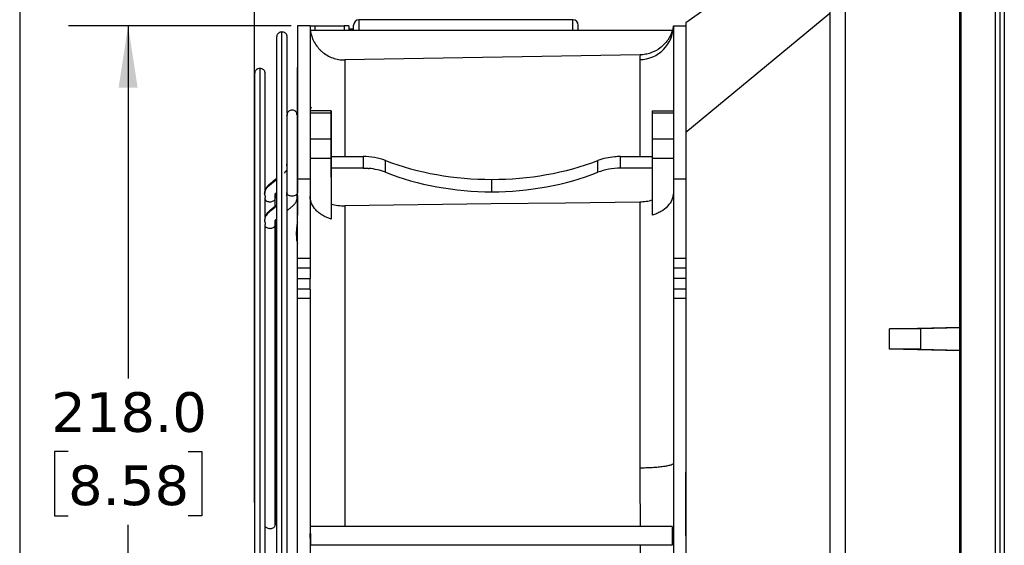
# Model space of a CAD drawing. Header units: millimetres. Extents: x 25 to 1092, y 25 to 838.
# Tile 3 of 17: x 25 to 236, y 317 to 430. Entities that reach past the tile are written whole.
import ezdxf

# ---------------------------------------------------------------- set-up
doc = ezdxf.new("R2010")
doc.units = ezdxf.units.MM
doc.header["$LTSCALE"] = 4
doc.linetypes.add('SLD-Solid', pattern=[0])
doc.layers.add('DIMENSIONS', color=140, linetype='SLD-Solid', lineweight=25)
doc.layers.add('TEXT', color=140, linetype='SLD-Solid', lineweight=25)
doc.styles.add('SLDTEXTSTYLE0', font='VERDANA.TTF')
doc.dimstyles.new('SLDDIMSTYLE1', dxfattribs={"dimtxt": 8.632031, "dimasz": 13.208, "dimexe": 0, "dimexo": 0.0625, "dimgap": 2.158008, "dimtad": 0, "dimtih": 1, "dimtoh": 1, "dimrnd": 1e-09, "dimzin": 4, "dimdsep": 46, "dimtxsty": 'SLDTEXTSTYLE0', "dimsah": 1, "dimcen": 0.09, "dimadec": 0, "dimazin": 1, "dimtfac": 1, "dimtofl": 0, "dimtmove": 0, "dimatfit": 3, "dimfxl": 0, "dimfrac": 2, "dimtolj": 1, "dimtzin": 12, "dimarcsym": 0})
doc.dimstyles.new('SLDDIMSTYLE2', dxfattribs={"dimtxt": 8.632031, "dimasz": 13.208, "dimexe": 0, "dimexo": 0.0625, "dimgap": 2.158008, "dimtad": 0, "dimtih": 1, "dimtoh": 1, "dimrnd": 1e-09, "dimzin": 12, "dimdsep": 46, "dimtxsty": 'SLDTEXTSTYLE0', "dimsah": 1, "dimcen": 0.09, "dimadec": 0, "dimazin": 3, "dimtfac": 1, "dimtofl": 0, "dimtmove": 0, "dimatfit": 3, "dimfxl": 0, "dimfrac": 2, "dimtolj": 1, "dimtzin": 12, "dimarcsym": 0})

# ---------------------------------------------------------------- blocks, each defined once
blk = doc.blocks.new('_D_4')
at = {"layer": 'DIMENSIONS'}
for p, q in [((75.57, 326.6), (75.57, 534.78)), ((226.24, 471.55), (226.24, 534.78)), ((75.57, 522.08), (123.59, 522.08)), ((135.29, 522.08), (132.39, 522.08)), ((132.39, 522.08), (132.39, 508.36)), ((160.94, 522.08), (163.84, 522.08)), ((163.84, 522.08), (163.84, 508.36)), ((226.24, 522.08), (172.63, 522.08)), ((132.39, 508.36), (135.29, 508.36)), ((163.84, 508.36), (160.94, 508.36))]:
    blk.add_line(p, q, dxfattribs=at)
for points in [[(75.57, 522.08), (88.78, 520.04), (88.78, 524.11)], [(226.24, 522.08), (213.03, 524.11), (213.03, 520.04)]]:
    blk.add_solid(points, dxfattribs=at)
at = {"layer": 'DIMENSIONS', "char_height": 8.467, "attachment_point": 1, "style": 'SLDTEXTSTYLE0'}
for s, insert in [('150.7', (131.7, 534.76)), ('5.93', (135.29, 519.11))]:
    blk.add_mtext(s, dxfattribs=dict(at, insert=insert))
blk = doc.blocks.new('_D_6')
at = {"layer": 'DIMENSIONS'}
for p, q in [((83.36, 428.47), (35.86, 428.47)), ((48.56, 428.47), (48.56, 353.14)), ((35.73, 337.49), (32.84, 337.49)), ((32.84, 337.49), (32.84, 323.77)), ((61.39, 337.49), (64.28, 337.49)), ((64.28, 337.49), (64.28, 323.77)), ((32.84, 323.77), (35.73, 323.77)), ((48.56, 210.47), (48.56, 321.84)), ((64.28, 323.77), (61.39, 323.77)), ((79.66, 210.47), (35.86, 210.47))]:
    blk.add_line(p, q, dxfattribs=at)
for points in [[(48.56, 428.47), (46.53, 415.27), (50.59, 415.27)], [(48.56, 210.47), (50.59, 223.68), (46.53, 223.68)]]:
    blk.add_solid(points, dxfattribs=at)
at = {"layer": 'DIMENSIONS', "char_height": 8.467, "attachment_point": 1, "style": 'SLDTEXTSTYLE0'}
for s, insert in [('218.0', (32.14, 350.18)), ('8.58', (35.73, 334.53))]:
    blk.add_mtext(s, dxfattribs=dict(at, insert=insert))

msp = doc.modelspace()

# ---------------------------------------------------------------- linework, layer by layer
for p, q in [((226.437, 467.574), (226.437, 171.574)), ((233.813, 467.574), (233.813, 171.574)), ((234.81, 467.574), (234.81, 171.574)), ((235.737, 467.574), (235.737, 171.574)), ((226.237, 170.075), (226.237, 466.475)), ((201.737, 459.882), (201.737, 179.268)), ((198.437, 450.785), (167.737, 429.125)), ((198.437, 435.74), (198.437, 203.274)), ((143.594, 429.744), (97.874, 429.744)), ((97.874, 429.744), (97.874, 427.475)), ((143.594, 427.475), (143.594, 429.744)), ((198.437, 431.063), (167.737, 405.681)), ((167.737, 429.125), (167.737, 405.681)), ((87.437, 428.475), (84.738, 428.475)), ((164.814, 427.475), (87.504, 427.475)), ((88.437, 428.475), (94.737, 428.475)), ((88.437, 428.475), (88.437, 427.475)), ((95.444, 428.475), (94.737, 428.475)), ((94.737, 428.475), (94.737, 427.475)), ((95.661, 428.475), (95.444, 428.475)), ((95.737, 428.475), (95.661, 428.475)), ((95.737, 428.475), (95.737, 427.475)), ((96.731, 427.75), (95.737, 427.75)), ((96.731, 427.414), (96.731, 428.601)), ((144.737, 427.475), (144.737, 428.601)), ((164.815, 427.475), (164.814, 427.475)), ((165.037, 428.475), (165.037, 421.402)), ((165.037, 428.475), (167.737, 428.475)), ((157.945, 422.259), (94.865, 421.157)), ((165.037, 421.402), (165.037, 404.913)), ((84.737, 406.855), (84.737, 419.582)), ((87.437, 411.215), (87.737, 410.929)), ((87.437, 411.045), (87.701, 410.781)), ((91.937, 410.275), (87.437, 410.275)), ((160.537, 410.275), (165.037, 410.275)), ((82.562, 409.787), (82.557, 409.785)), ((84.618, 409.785), (84.613, 409.787)), ((84.663, 409.296), (84.718, 409.401)), ((84.721, 409.409), (84.737, 409.298)), ((91.937, 409.798), (87.437, 409.798)), ((91.937, 396.109), (91.937, 408.591)), ((165.037, 409.798), (160.537, 409.798)), ((84.737, 406.561), (84.737, 406.855)), ((91.937, 404.275), (87.437, 404.275)), ((165.037, 404.275), (160.537, 404.275)), ((165.037, 404.913), (165.037, 395.685)), ((167.737, 405.681), (167.737, 233.468)), ((91.937, 400.107), (87.437, 400.107)), ((91.937, 398.041), (91.937, 400.516)), ((91.937, 400.516), (98.759, 400.516)), ((91.937, 400.107), (91.937, 387.181)), ((98.759, 400.516), (98.759, 398.041)), ((103.544, 397.164), (103.544, 399.669)), ((148.931, 397.164), (148.931, 399.669)), ((153.715, 398.041), (153.715, 400.516)), ((153.715, 400.516), (160.537, 400.516)), ((165.037, 400.107), (160.537, 400.107)), ((160.537, 400.107), (160.537, 387.975)), ((82.437, 398.53), (82.437, 398.978)), ((91.937, 398.041), (91.937, 390.402)), ((98.759, 398.041), (91.937, 398.041)), ((160.537, 398.041), (153.715, 398.041)), ((84.737, 396.385), (84.737, 392.944)), ((84.737, 378.725), (84.737, 395.685)), ((87.437, 395.685), (84.737, 395.685)), ((87.437, 395.685), (87.437, 378.725)), ((126.237, 393.005), (126.237, 395.652)), ((165.037, 395.685), (165.037, 378.725)), ((167.737, 395.685), (165.037, 395.685)), ((77.757, 391.581), (77.727, 391.628)), ((80.012, 391.673), (79.975, 391.81)), ((79.994, 391.737), (79.994, 391.814)), ((79.995, 389.925), (79.995, 391.533)), ((82.475, 392.733), (82.437, 392.872)), ((84.737, 391.974), (84.735, 392.234)), ((84.737, 391.975), (84.736, 392.132)), ((84.737, 392.183), (84.737, 389.665)), ((84.737, 387.986), (84.737, 392.183)), ((80.012, 386.015), (79.974, 386.153)), ((79.995, 386.078), (79.995, 386.884)), ((80.012, 321.879), (80.012, 386.015)), ((87.437, 378.725), (84.737, 378.725)), ((84.737, 376.725), (84.737, 378.725)), ((167.737, 378.725), (165.037, 378.725)), ((165.037, 378.725), (165.037, 376.725)), ((84.737, 376.725), (87.437, 376.725)), ((165.037, 376.725), (167.737, 376.725)), ((165.037, 376.725), (165.037, 374.475)), ((84.737, 374.475), (87.437, 374.475)), ((167.737, 374.475), (165.037, 374.475)), ((165.037, 374.475), (165.037, 372.995)), ((165.037, 372.995), (165.037, 372.675)), ((165.037, 372.675), (165.037, 372.315)), ((165.037, 372.315), (165.037, 372.225)), ((87.437, 372.225), (84.737, 372.225)), ((87.437, 370.225), (84.737, 370.225)), ((84.737, 319.475), (84.737, 370.225)), ((87.437, 370.225), (87.437, 319.968)), ((165.037, 372.225), (165.037, 370.225)), ((167.737, 372.225), (165.037, 372.225)), ((165.037, 370.225), (165.037, 335.005)), ((167.737, 370.225), (165.037, 370.225)), ((211.237, 363.745), (226.237, 364.103)), ((226.237, 363.968), (217.804, 363.747)), ((217.804, 363.747), (211.237, 363.745)), ((211.237, 359.404), (211.237, 363.745)), ((217.804, 363.747), (217.804, 359.403)), ((217.804, 359.403), (211.237, 359.404)), ((226.237, 359.046), (211.237, 359.404)), ((217.804, 359.403), (226.237, 359.182)), ((165.037, 335.005), (165.037, 319.475)), ((87.437, 319.475), (87.437, 319.968)), ((164.815, 321.475), (87.504, 321.475)), ((87.506, 319.963), (87.506, 319.475)), ((84.737, 268.725), (84.737, 319.475)), ((87.437, 318.982), (87.437, 319.475)), ((87.437, 318.982), (87.437, 268.725)), ((87.506, 319.475), (87.506, 318.986)), ((165.037, 319.475), (165.037, 303.945)), ((164.815, 317.475), (87.504, 317.475))]:
    msp.add_line(p, q)
at = {"flags": 128}
for points in [[(157.865, 390.792), (142, 390.593), (126.135, 390.393), (94.865, 390.001)], [(79.994, 321.738), (79.994, 350.953), (79.994, 385.874)], [(79.995, 322.658), (79.995, 360.115), (79.995, 371.018), (79.995, 378.603), (79.995, 385.951)], [(84.737, 374.475), (84.737, 374.914), (84.737, 375.336), (84.737, 375.725), (84.737, 376.066), (84.737, 376.346), (84.737, 376.553), (84.737, 376.681), (84.737, 376.725)], [(84.737, 372.225), (84.737, 372.268), (84.737, 372.396), (84.737, 372.604), (84.737, 372.884), (84.737, 373.225), (84.737, 373.614), (84.737, 374.036), (84.737, 374.475)], [(84.737, 370.225), (84.737, 370.615), (84.737, 370.99), (84.737, 371.336), (84.737, 371.639), (84.737, 371.888), (84.737, 372.072), (84.737, 372.186), (84.737, 372.225)]]:
    msp.add_lwpolyline(points, dxfattribs=at)
for centre, radius, start, end in [((97.874, 428.601), 1.143, 90, 180), ((143.594, 428.601), 1.143, 0, 90), ((157.775, 428.511), 7.262, 270.70691, 359.71741)]:
    msp.add_arc(centre, radius, start, end)
for centre, major_axis, ratio, start_param, end_param in [((84.737, 319.475), (0, 133), 0.0000004, 0.6101731, 0.9606232), ((160.537, 404.275), (0, 6), 0.0000123, 0.4014257, 1.1693706), ((160.537, 404.275), (0, 6), 0.0000123, 1.1693706, 1.5707963), ((160.537, 404.275), (0, 6), 0.0000123, 1.5707963, 2.3387412), ((98.759, 393.568), (10, 0), 0.6947642, 1.0719091, 1.5707963), ((126.237, 428.606), (47.431, 0), 0.6947642, 4.2135018, 4.712389), ((126.237, 428.606), (47.431, 0), 0.6947642, 4.712389, 5.2112762), ((153.715, 393.568), (10, 0), 0.6947642, 1.6920486, 2.0696835), ((153.715, 393.568), (10, 0), 0.6947642, 1.5707963, 1.6920486), ((98.759, 390.846), (10, 0), 0.7194494, 1.0719091, 1.4495441), ((153.715, 390.846), (10, 0), 0.7194494, 1.5707963, 2.0696835), ((126.237, 427.129), (47.431, 0), 0.7194494, 4.2135018, 4.712389), ((126.237, 427.129), (47.431, 0), 0.7194494, 4.712389, 5.2112762)]:
    msp.add_ellipse(centre, major_axis=major_axis, ratio=ratio, start_param=start_param, end_param=end_param)
for points, knots in [([(81.424, 427.158), (81.28, 427.143), (81.057, 427.119), (80.789, 426.976), (80.605, 426.827), (80.457, 426.643), (80.313, 426.375), (80.29, 426.153), (80.274, 426.008)], [0, 0, 0, 0, 0.2394582, 0.3683616, 0.5000003, 0.6316389, 0.7605423, 1, 1, 1, 1]), ([(81.424, 243.815), (81.424, 246.363), (81.424, 251.46), (81.424, 259.967), (81.424, 269.003), (81.424, 278.552), (81.424, 288.501), (81.424, 298.746), (81.424, 309.187), (81.424, 319.727), (81.424, 330.265), (81.424, 340.702), (81.424, 350.941), (81.424, 360.885), (81.424, 370.433), (81.424, 379.496), (81.424, 387.988), (81.424, 395.825), (81.424, 402.917), (81.424, 409.206), (81.424, 414.636), (81.424, 419.153), (81.424, 422.691), (81.424, 425.277), (81.424, 426.727), (81.424, 427.331), (81.424, 427.157), (81.424, 427.157)], [0, 0, 0, 0, 0.0415689, 0.0831277, 0.1248021, 0.1665238, 0.2082274, 0.2499136, 0.2915825, 0.3332335, 0.3748766, 0.4165246, 0.4581809, 0.4998486, 0.5415392, 0.5832542, 0.6249796, 0.6667009, 0.7084148, 0.7501206, 0.7918074, 0.8334637, 0.8750929, 0.9167088, 0.9583178, 0.9999268, 1, 1, 1, 1]), ([(82.574, 426.008), (82.559, 426.153), (82.535, 426.375), (82.392, 426.643), (82.243, 426.827), (82.059, 426.976), (81.791, 427.119), (81.569, 427.143), (81.424, 427.158)], [0, 0, 0, 0, 0.2394577, 0.3683611, 0.4999997, 0.6316384, 0.7605418, 1, 1, 1, 1]), ([(87.437, 428.475), (87.437, 428.252), (87.437, 427.806), (87.437, 427.126), (87.437, 426.439), (87.437, 425.744), (87.437, 425.041), (87.437, 424.329), (87.437, 423.61), (87.437, 422.883), (87.437, 422.148), (87.437, 421.651), (87.437, 421.403)], [0, 0, 0, 0, 0.1000544, 0.2000762, 0.3000733, 0.4000532, 0.5000235, 0.599992, 0.6999662, 0.7999539, 0.8999626, 1, 1, 1, 1]), ([(87.437, 428.475), (87.438, 428.475), (87.44, 428.475), (87.451, 428.475), (87.469, 428.475), (87.503, 428.475), (87.564, 428.475), (87.671, 428.475), (87.81, 428.475), (87.971, 428.475), (88.13, 428.475), (88.282, 428.475), (88.386, 428.475), (88.437, 428.475)], [0, 0, 0, 0, 0.0634116, 0.1261305, 0.1883899, 0.2504281, 0.3782359, 0.5005695, 0.6298557, 0.7502928, 0.8368274, 0.9188909, 1, 1, 1, 1]), ([(87.504, 427.475), (87.564, 427.033), (87.663, 426.603), (87.868, 425.976), (87.946, 425.77), (88.121, 425.364), (88.219, 425.163), (88.537, 424.578), (88.782, 424.212), (89.197, 423.698), (89.343, 423.533), (89.652, 423.215), (89.815, 423.062), (90.318, 422.629), (90.677, 422.374), (91.438, 421.93), (91.845, 421.739), (92.675, 421.439), (93.101, 421.328), (93.972, 421.183), (94.419, 421.149), (94.865, 421.157)], [0, 0, 0, 0, 0.125, 0.125, 0.1875, 0.1875, 0.25, 0.25, 0.375, 0.375, 0.4375, 0.4375, 0.5, 0.5, 0.625, 0.625, 0.75, 0.75, 0.875, 0.875, 1, 1, 1, 1]), ([(164.814, 427.475), (164.593, 426.732), (164.263, 426.044), (163.605, 425.092), (163.361, 424.792), (162.831, 424.238), (162.545, 423.982), (162.237, 423.747)], [0, 0, 0, 0, 0.5, 0.5, 0.75, 0.75, 1, 1, 1, 1]), ([(80.274, 426.008), (80.274, 425.942), (80.274, 425.813), (80.274, 424.828), (80.274, 423.383), (80.274, 421.518), (80.274, 419.335), (80.274, 416.554), (80.274, 413.13), (80.274, 409.085), (80.274, 405.119), (80.274, 400.143), (80.274, 393.671), (80.274, 386.076), (80.274, 378.853), (80.274, 372.284), (80.274, 365.469), (80.274, 358.543), (80.274, 351.631), (80.274, 345.335), (80.274, 339.693), (80.274, 334.613), (80.274, 329.152), (80.274, 323.44), (80.274, 317.334), (80.274, 310.958), (80.274, 303.957), (80.274, 296.373), (80.274, 288.773), (80.274, 281.269), (80.274, 273.963), (80.274, 266.517), (80.274, 259.04), (80.274, 251.593), (80.274, 246.987), (80.274, 244.628)], [0, 0, 0, 0, 0.0337967, 0.0659307, 0.0964062, 0.1252241, 0.1523859, 0.1778935, 0.2130509, 0.2444839, 0.2721815, 0.2961363, 0.3405826, 0.3858022, 0.4163834, 0.4472991, 0.4782872, 0.5084416, 0.5376878, 0.5660307, 0.5866979, 0.6068582, 0.6277414, 0.6525809, 0.6754265, 0.7009185, 0.7290603, 0.7598545, 0.7933023, 0.8232069, 0.8549612, 0.8885508, 0.9239202, 0.9610348, 1, 1, 1, 1]), ([(82.574, 409.804), (82.574, 411.126), (82.574, 413.735), (82.574, 417.066), (82.574, 420.01), (82.574, 422.505), (82.574, 424.436), (82.574, 425.749), (82.574, 425.92), (82.574, 426.008)], [0, 0, 0, 0, 0.12929169, 0.25521395, 0.38879272, 0.53004674, 0.67899154, 0.8356356, 1, 1, 1, 1]), ([(162.237, 423.747), (161.619, 423.277), (160.944, 422.916), (159.848, 422.535), (159.473, 422.437), (158.717, 422.303), (158.334, 422.265), (157.945, 422.259)], [0, 0, 0, 0, 0.5, 0.5, 0.75, 0.75, 1, 1, 1, 1]), ([(87.437, 421.403), (87.437, 421.152), (87.437, 420.65), (87.437, 419.888), (87.437, 419.119), (87.437, 418.342), (87.437, 417.557), (87.437, 416.765), (87.437, 415.965), (87.437, 415.158), (87.437, 414.343), (87.437, 413.338), (87.437, 412.137), (87.437, 410.731), (87.437, 409.306), (87.437, 407.862), (87.437, 406.399), (87.437, 405.409), (87.437, 404.913)], [0, 0, 0, 0, 0.0500211, 0.1000273, 0.1500225, 0.2000103, 0.2499948, 0.2999798, 0.349969, 0.3999665, 0.449976, 0.5000014, 0.5833675, 0.6666966, 0.7500066, 0.8333152, 0.9166404, 1, 1, 1, 1]), ([(94.865, 421.157), (94.865, 420.997), (94.865, 420.679), (94.865, 418.978), (94.865, 416.431), (94.865, 413.029), (94.865, 408.848), (94.865, 404.683), (94.865, 401.664), (94.865, 400.516)], [0, 0, 0, 0, 0.1563513, 0.3118039, 0.4656354, 0.6171684, 0.7657866, 0.9109477, 1, 1, 1, 1]), ([(157.865, 421.249), (157.865, 420.635), (157.865, 419.411), (157.865, 416.202), (157.865, 412.008), (157.865, 406.856), (157.865, 402.628), (157.865, 400.516)], [0, 0, 0, 0, 0.2007462, 0.4006936, 0.5996695, 0.8000679, 1, 1, 1, 1]), ([(76.72, 419.358), (76.576, 419.343), (76.353, 419.319), (76.085, 419.176), (75.901, 419.027), (75.753, 418.843), (75.609, 418.575), (75.586, 418.353), (75.57, 418.208)], [0, 0, 0, 0, 0.23945801, 0.36836152, 0.50000029, 0.63163902, 0.76054242, 1, 1, 1, 1]), ([(76.72, 419.357), (76.72, 419.357), (76.72, 419.567), (76.72, 418.837), (76.72, 417.084), (76.72, 413.963), (76.72, 409.694), (76.72, 404.273), (76.72, 397.796), (76.72, 390.335), (76.72, 381.974), (76.72, 372.832), (76.72, 363.031), (76.72, 352.684), (76.72, 341.927), (76.72, 330.898), (76.72, 319.729), (76.72, 308.558), (76.72, 297.523), (76.72, 286.762), (76.72, 276.409), (76.72, 266.633), (76.72, 257.466), (76.72, 252.042), (76.72, 249.33)], [0, 0, 0, 0, 0.00007323, 0.04762606, 0.09518058, 0.14274609, 0.19033575, 0.2379663, 0.28562666, 0.33329915, 0.38098116, 0.42866621, 0.47633175, 0.52396328, 0.5715745, 0.61917423, 0.66676653, 0.71436904, 0.76199516, 0.8096433, 0.85731713, 0.90497621, 0.95249801, 1, 1, 1, 1]), ([(77.87, 418.208), (77.855, 418.353), (77.831, 418.575), (77.688, 418.843), (77.539, 419.027), (77.355, 419.176), (77.087, 419.319), (76.865, 419.343), (76.72, 419.358)], [0, 0, 0, 0, 0.2394576, 0.368361, 0.4999997, 0.6316385, 0.760542, 1, 1, 1, 1]), ([(84.737, 419.582), (84.737, 417.806), (84.737, 414.356), (84.737, 410.577), (84.737, 408.742)], [0, 0, 0, 0, 0.51455865, 1, 1, 1, 1]), ([(75.57, 418.208), (75.57, 418.147), (75.57, 418.028), (75.57, 417.114), (75.57, 415.776), (75.57, 414.048), (75.57, 412.025), (75.57, 409.448), (75.57, 406.275), (75.57, 402.527), (75.57, 398.852), (75.57, 394.242), (75.57, 388.245), (75.57, 381.208), (75.57, 374.515), (75.57, 368.428), (75.57, 361.104), (75.57, 352.603), (75.57, 344.553), (75.57, 338.229), (75.57, 333.522), (75.57, 328.463), (75.57, 323.17), (75.57, 317.512), (75.57, 311.604), (75.57, 305.117), (75.57, 298.09), (75.57, 291.047), (75.57, 284.094), (75.57, 277.325), (75.57, 270.425), (75.57, 263.498), (75.57, 256.597), (75.57, 252.329), (75.57, 250.143)], [0, 0, 0, 0, 0.0337974, 0.0659322, 0.0964083, 0.1252269, 0.1523892, 0.1778974, 0.2130556, 0.2444892, 0.2721874, 0.2961427, 0.3405901, 0.3858106, 0.4163925, 0.4473088, 0.4782977, 0.5231774, 0.5660212, 0.5866889, 0.6068496, 0.6277333, 0.6525733, 0.6754194, 0.7009119, 0.7290544, 0.7598492, 0.7932977, 0.823203, 0.854958, 0.8885484, 0.9239185, 0.9610339, 1, 1, 1, 1]), ([(77.87, 393.303), (77.87, 393.794), (77.87, 395.755), (77.87, 398.997), (77.87, 403.062), (77.87, 406.717), (77.87, 409.929), (77.87, 412.648), (77.87, 414.963), (77.87, 416.751), (77.87, 417.968), (77.87, 418.127), (77.87, 418.208)], [0, 0, 0, 0, 0.0305246, 0.1218859, 0.2217984, 0.3302357, 0.4270973, 0.5298485, 0.6385036, 0.7530746, 0.873568, 1, 1, 1, 1]), ([(84.663, 409.72), (84.62, 409.812), (84.532, 410.001), (84.304, 410.234), (84.017, 410.4), (83.694, 410.476), (83.352, 410.459), (83.009, 410.332), (82.694, 410.084), (82.573, 409.843), (82.512, 409.72)], [0, 0, 0, 0, 0.1095492, 0.2261831, 0.3456482, 0.4629774, 0.5794511, 0.7106088, 0.8533778, 1, 1, 1, 1]), ([(91.937, 410.275), (91.937, 410.274), (91.937, 410.272), (91.937, 410.257), (91.937, 410.233), (91.937, 410.199), (91.937, 410.146), (91.937, 410.065), (91.937, 409.947), (91.937, 409.848), (91.937, 409.798)], [0, 0, 0, 0, 0.10038377, 0.200577, 0.30074146, 0.40103907, 0.50163111, 0.6672722, 0.83314694, 1, 1, 1, 1]), ([(91.937, 408.591), (91.937, 408.649), (91.937, 408.764), (91.937, 408.926), (91.937, 409.081), (91.937, 409.226), (91.937, 409.363), (91.937, 409.491), (91.937, 409.61), (91.937, 409.72), (91.937, 409.865), (91.937, 410.025), (91.937, 410.152), (91.937, 410.227), (91.937, 410.267), (91.937, 410.272), (91.937, 410.275)], [0, 0, 0, 0, 0.0548347, 0.1093424, 0.1636172, 0.2177544, 0.2718501, 0.3260006, 0.3803017, 0.4348488, 0.4897356, 0.6158068, 0.7425105, 0.8287055, 0.9144101, 1, 1, 1, 1]), ([(82.437, 409.269), (82.437, 409.272), (82.437, 409.286), (82.437, 408.925), (82.437, 408.211), (82.437, 407.196), (82.437, 406.011), (82.437, 404.763), (82.437, 403.382), (82.437, 402.105), (82.437, 400.752), (82.437, 398.56), (82.437, 395.95), (82.437, 393.804), (82.437, 392.872)], [0, 0, 0, 0, 0.01444794, 0.06960199, 0.12404151, 0.17852388, 0.23270456, 0.28701131, 0.34143107, 0.41805865, 0.51140817, 0.59883863, 0.82579043, 1, 1, 1, 1]), ([(82.438, 409.298), (82.44, 409.353), (82.444, 409.465), (82.489, 409.353), (82.512, 409.296)], [0, 0, 0, 0, 0.4890255, 1, 1, 1, 1]), ([(82.552, 409.783), (82.549, 409.726), (82.545, 409.659), (82.542, 409.38), (82.541, 409.343)], [0, 0, 0, 0, 0.8674394, 1, 1, 1, 1]), ([(84.633, 409.422), (84.633, 409.431), (84.63, 409.654), (84.626, 409.72), (84.623, 409.782)], [0, 0, 0, 0, 0.0429272, 1, 1, 1, 1]), ([(84.737, 409.269), (84.737, 409.286), (84.737, 409.326), (84.737, 408.913), (84.737, 407.894), (84.737, 406.713), (84.737, 403.604), (84.737, 400.873), (84.737, 398.531)], [0, 0, 0, 0, 0.0535965, 0.1249137, 0.2224276, 0.319429, 0.4164947, 1, 1, 1, 1]), ([(84.737, 392.872), (84.737, 395.219), (84.737, 397.958), (84.737, 401.112), (84.737, 402.261), (84.737, 403.416), (84.737, 404.763), (84.737, 406.011), (84.737, 407.196), (84.737, 408.211), (84.737, 408.925), (84.737, 409.286), (84.737, 409.272), (84.737, 409.269)], [0, 0, 0, 0, 0.4395078, 0.5129122, 0.5863682, 0.658592, 0.7130079, 0.7673104, 0.8214873, 0.8759658, 0.9304019, 0.9855526, 1, 1, 1, 1]), ([(91.937, 409.798), (91.937, 409.766), (91.937, 409.703), (91.937, 409.599), (91.937, 409.487), (91.937, 409.367), (91.937, 409.212), (91.937, 409.018), (91.937, 408.779), (91.937, 408.605), (91.937, 408.517)], [0, 0, 0, 0, 0.102062, 0.203852, 0.3055253, 0.4072381, 0.5091463, 0.672983, 0.8363844, 1, 1, 1, 1]), ([(91.937, 408.517), (91.937, 408.463), (91.937, 408.356), (91.937, 408.187), (91.937, 408.013), (91.937, 407.834), (91.937, 407.552), (91.937, 407.154), (91.937, 406.622), (91.937, 406.063), (91.937, 405.545), (91.937, 405.082), (91.937, 404.679), (91.937, 404.41), (91.937, 404.275)], [0, 0, 0, 0, 0.0480257, 0.0959308, 0.1437832, 0.1916509, 0.2396018, 0.3638519, 0.4880964, 0.6153197, 0.7425453, 0.8283787, 0.9140667, 1, 1, 1, 1]), ([(84.737, 406.575), (84.737, 406.537), (84.737, 406.151), (84.737, 405.372), (84.737, 404.779), (84.737, 404.482)], [0, 0, 0, 0, 0.0512437, 0.5256218, 1, 1, 1, 1]), ([(91.937, 406.575), (91.937, 406.574), (91.937, 406.572), (91.937, 406.558), (91.937, 406.537), (91.937, 406.506), (91.937, 406.466), (91.937, 406.382), (91.937, 406.219), (91.937, 405.926), (91.937, 405.569), (91.937, 405.211), (91.937, 404.886), (91.937, 404.608), (91.937, 404.419), (91.937, 404.325)], [0, 0, 0, 0, 0.0403416, 0.0803481, 0.1201772, 0.1599889, 0.1999435, 0.2401995, 0.3701345, 0.5000594, 0.6299946, 0.7599191, 0.8400933, 0.919694, 1, 1, 1, 1]), ([(91.937, 404.325), (91.937, 404.372), (91.937, 404.467), (91.937, 404.608), (91.937, 404.747), (91.937, 404.884), (91.937, 405.02), (91.937, 405.253), (91.937, 405.569), (91.937, 405.926), (91.937, 406.219), (91.937, 406.404), (91.937, 406.51), (91.937, 406.565), (91.937, 406.571), (91.937, 406.575)], [0, 0, 0, 0, 0.0403416, 0.0803481, 0.1201772, 0.1599889, 0.1999435, 0.2401995, 0.3701345, 0.5000594, 0.6299946, 0.7599191, 0.8400933, 0.919694, 1, 1, 1, 1]), ([(87.437, 404.913), (87.437, 404.615), (87.437, 404.02), (87.437, 403.118), (87.437, 402.211), (87.437, 401.297), (87.437, 400.377), (87.437, 399.451), (87.437, 398.519), (87.437, 397.581), (87.437, 396.637), (87.437, 396.002), (87.437, 395.685)], [0, 0, 0, 0, 0.1000459, 0.2000613, 0.3000537, 0.4000307, 0.5000001, 0.5999695, 0.6999466, 0.7999389, 0.8999542, 1, 1, 1, 1]), ([(91.937, 402.075), (91.937, 402.076), (91.937, 402.077), (91.937, 402.091), (91.937, 402.113), (91.937, 402.144), (91.937, 402.183), (91.937, 402.267), (91.937, 402.43), (91.937, 402.723), (91.937, 403.08), (91.937, 403.439), (91.937, 403.763), (91.937, 404.042), (91.937, 404.23), (91.937, 404.325)], [0, 0, 0, 0, 0.0403416, 0.0803481, 0.1201772, 0.1599889, 0.1999435, 0.2401995, 0.3701345, 0.5000594, 0.6299946, 0.7599191, 0.8400933, 0.919694, 1, 1, 1, 1]), ([(91.937, 404.325), (91.937, 404.277), (91.937, 404.183), (91.937, 404.042), (91.937, 403.903), (91.937, 403.765), (91.937, 403.629), (91.937, 403.397), (91.937, 403.08), (91.937, 402.723), (91.937, 402.43), (91.937, 402.245), (91.937, 402.14), (91.937, 402.085), (91.937, 402.078), (91.937, 402.075)], [0, 0, 0, 0, 0.04034163, 0.08034806, 0.12017716, 0.15998891, 0.19994352, 0.24019946, 0.37013449, 0.50005937, 0.62999458, 0.75991913, 0.84009327, 0.91969401, 1, 1, 1, 1]), ([(91.937, 404.275), (91.937, 404.199), (91.937, 404.046), (91.937, 403.819), (91.937, 403.592), (91.937, 403.365), (91.937, 403.024), (91.937, 402.573), (91.937, 402.024), (91.937, 401.495), (91.937, 401.051), (91.937, 400.684), (91.937, 400.385), (91.937, 400.2), (91.937, 400.107)], [0, 0, 0, 0, 0.0495981, 0.0990976, 0.1485702, 0.198088, 0.2477226, 0.3738104, 0.500013, 0.6261008, 0.7523034, 0.8348991, 0.9173535, 1, 1, 1, 1]), ([(82.437, 397.631), (82.414, 397.589), (82.361, 397.494), (82.239, 397.38), (82.118, 397.259), (82.031, 397.149), (81.978, 397.041), (81.976, 396.98), (81.975, 396.949)], [0, 0, 0, 0, 0.18023784, 0.40802523, 0.56451877, 0.72232959, 0.85729924, 1, 1, 1, 1]), ([(84.737, 392.944), (84.737, 394.152), (84.737, 395.807), (84.737, 397.224), (84.737, 397.607)], [0, 0, 0, 0, 0.72983607, 1, 1, 1, 1]), ([(98.759, 398.041), (98.86, 398.04), (99.063, 398.039), (99.365, 398.028), (99.668, 398.012), (99.869, 397.996), (99.969, 397.988)], [0, 0, 0, 0, 0.249939, 0.4999186, 0.7499389, 1, 1, 1, 1]), ([(80.274, 395.805), (80.164, 395.717), (79.82, 395.44), (79.213, 394.929), (78.392, 394.289), (77.801, 393.48), (77.74, 392.823), (77.712, 392.52)], [0, 0, 0, 0, 0.1023778, 0.3208047, 0.539409, 0.7873408, 1, 1, 1, 1]), ([(77.712, 392.556), (77.752, 392.854), (77.83, 393.442), (78.47, 394.129), (79.143, 394.643), (79.713, 395.114), (80.087, 395.416), (80.274, 395.568)], [0, 0, 0, 0, 0.246396, 0.4842979, 0.6656012, 0.8322085, 1, 1, 1, 1]), ([(80.274, 395.811), (80.042, 395.622), (79.626, 395.286), (78.998, 394.768), (78.416, 394.301), (78.058, 393.865), (77.976, 393.606), (77.952, 393.531)], [0, 0, 0, 0, 0.2729472, 0.4869385, 0.7270127, 0.9212549, 1, 1, 1, 1]), ([(77.712, 392.556), (77.715, 392.509), (77.721, 392.416), (77.766, 392.241), (77.818, 392.062), (77.858, 391.897), (77.875, 391.781), (77.868, 391.737), (77.867, 391.729)], [0, 0, 0, 0, 0.1969404, 0.3942281, 0.583475, 0.7669973, 0.9557613, 1, 1, 1, 1]), ([(77.793, 391.373), (77.842, 391.285), (77.915, 391.201), (78.101, 391.055), (78.213, 390.994), (78.454, 390.906), (78.582, 390.879), (78.829, 390.855), (78.946, 390.857), (79.196, 390.889), (79.323, 390.922), (79.559, 391.019), (79.667, 391.084), (79.842, 391.236), (79.908, 391.323), (79.993, 391.5), (80.012, 391.589), (80.012, 391.673)], [0, 0, 0, 0, 0.125, 0.125, 0.25, 0.25, 0.375, 0.375, 0.5, 0.5, 0.625, 0.625, 0.75, 0.75, 0.875, 0.875, 1, 1, 1, 1]), ([(77.87, 387.644), (77.87, 388.719), (77.87, 390.13), (77.87, 391.421), (77.87, 391.728)], [0, 0, 0, 0, 0.7616191, 1, 1, 1, 1]), ([(79.994, 391.532), (79.989, 391.656), (79.978, 391.897), (79.951, 392.225), (79.944, 392.452), (80.023, 392.647), (80.18, 392.766), (80.274, 392.837)], [0, 0, 0, 0, 0.2729184, 0.530145, 0.6840502, 0.8120036, 1, 1, 1, 1]), ([(80.015, 392.457), (80.014, 392.375), (80.01, 392.113), (80.011, 391.852), (80.012, 391.673)], [0, 0, 0, 0, 0.31487943, 1, 1, 1, 1]), ([(80.014, 392.584), (80.019, 392.596), (80.055, 392.686), (80.173, 392.767), (80.274, 392.837)], [0, 0, 0, 0, 0.1345223, 1, 1, 1, 1]), ([(82.573, 391.586), (82.571, 391.637), (82.568, 391.741), (82.522, 391.932), (82.473, 392.124), (82.442, 392.279), (82.439, 392.358), (82.437, 392.39)], [0, 0, 0, 0, 0.2178121, 0.4512461, 0.6621497, 0.8647284, 1, 1, 1, 1]), ([(82.455, 392.731), (82.448, 392.622), (82.441, 392.492), (82.44, 392.358), (82.44, 392.336)], [0, 0, 0, 0, 0.8310775, 1, 1, 1, 1]), ([(83.587, 392.059), (83.443, 392.07), (83.22, 392.086), (82.953, 392.188), (82.768, 392.292), (82.621, 392.423), (82.504, 392.569), (82.484, 392.679), (82.475, 392.733)], [0, 0, 0, 0, 0.269245, 0.4141838, 0.5622004, 0.7102206, 0.8551696, 1, 1, 1, 1]), ([(82.486, 392.559), (82.5, 392.564), (82.529, 392.572), (82.562, 392.51), (82.581, 392.449), (82.574, 392.403), (82.574, 392.401)], [0, 0, 0, 0, 0.3291983, 0.6497564, 0.9864949, 1, 1, 1, 1]), ([(82.574, 389.059), (82.674, 389.139), (82.956, 389.368), (83.448, 389.776), (84.041, 390.241), (84.473, 390.822), (84.685, 391.437), (84.699, 392.096), (84.713, 392.522), (84.72, 392.733)], [0, 0, 0, 0, 0.08188864, 0.23188274, 0.40032738, 0.53665734, 0.70465617, 0.85413698, 1, 1, 1, 1]), ([(82.574, 247.968), (82.574, 248.914), (82.574, 251.807), (82.574, 256.99), (82.574, 263.298), (82.574, 269.559), (82.574, 275.67), (82.574, 282.445), (82.574, 289.745), (82.574, 297.383), (82.574, 304.209), (82.574, 312.167), (82.574, 321.646), (82.574, 331.657), (82.574, 340.44), (82.574, 347.947), (82.574, 355.274), (82.574, 362.291), (82.574, 368.899), (82.574, 374.588), (82.574, 379.447), (82.574, 383.64), (82.574, 387.711), (82.574, 390.297), (82.574, 391.586)], [0, 0, 0, 0, 0.024756, 0.0756541, 0.1240016, 0.1698046, 0.2129991, 0.2535431, 0.3093724, 0.3592428, 0.4031584, 0.4411226, 0.5115465, 0.5831676, 0.6316047, 0.6805857, 0.7296999, 0.777521, 0.8239342, 0.8689372, 0.9017619, 0.9337852, 0.9669803, 1, 1, 1, 1]), ([(84.737, 392.872), (84.737, 392.777), (84.713, 392.673), (84.601, 392.473), (84.513, 392.377), (84.288, 392.218), (84.152, 392.156), (83.869, 392.076), (83.723, 392.059), (83.587, 392.059)], [0, 0, 0, 0, 0.25, 0.25, 0.5, 0.5, 0.75, 0.75, 1, 1, 1, 1]), ([(84.734, 392.07), (84.738, 391.981), (84.746, 391.8), (84.668, 391.627), (84.629, 391.538)], [0, 0, 0, 0, 0.4900665, 1, 1, 1, 1]), ([(88.668, 389.119), (88.266, 389.553), (87.962, 390.018), (87.649, 390.76), (87.569, 391.015), (87.464, 391.527), (87.437, 391.785), (87.437, 392.045)], [0, 0, 0, 0, 0.5, 0.5, 0.75, 0.75, 1, 1, 1, 1]), ([(80.274, 389.91), (80.088, 389.757), (79.516, 389.287), (78.638, 388.636), (77.829, 387.785), (77.751, 387.196), (77.712, 386.897)], [0, 0, 0, 0, 0.16785008, 0.51573705, 0.75362299, 1, 1, 1, 1]), ([(80.274, 390.152), (80.039, 389.962), (79.621, 389.623), (78.994, 389.104), (78.401, 388.641), (77.981, 388.061), (77.78, 387.543), (77.771, 387.187), (77.768, 387.069)], [0, 0, 0, 0, 0.2161835, 0.3830584, 0.570104, 0.7216751, 0.9075949, 1, 1, 1, 1]), ([(84.737, 389.665), (84.737, 389.587), (84.737, 389.43), (84.737, 389.202), (84.737, 388.982), (84.737, 388.768), (84.737, 388.562), (84.737, 388.362), (84.737, 388.169), (84.737, 388.047), (84.737, 387.986)], [0, 0, 0, 0, 0.1254189, 0.2504788, 0.3752989, 0.4999989, 0.624699, 0.7495195, 0.8745801, 1, 1, 1, 1]), ([(94.865, 390.001), (94.865, 387.131), (94.865, 384.171), (94.865, 378.162), (94.865, 375.114), (94.865, 369.005), (94.865, 365.945), (94.865, 359.875), (94.865, 356.864), (94.865, 350.939), (94.865, 348.025), (94.865, 342.323), (94.865, 339.536), (94.865, 334.11), (94.865, 331.471), (94.865, 326.352), (94.865, 323.873), (94.865, 321.475)], [0, 0, 0, 0, 0.125, 0.125, 0.25, 0.25, 0.375, 0.375, 0.5, 0.5, 0.625, 0.625, 0.75, 0.75, 0.875, 0.875, 1, 1, 1, 1]), ([(157.865, 390.792), (157.865, 389.473), (157.865, 388.117), (157.865, 385.33), (157.865, 383.896), (157.865, 379.51), (157.865, 376.492), (157.865, 370.268), (157.865, 365.457), (157.865, 360.429), (157.865, 357.028), (157.865, 355.301), (157.865, 353.558)], [0, 0, 0, 0, 0.125, 0.125, 0.25, 0.25, 0.5, 0.5, 0.75, 0.875, 0.875, 1, 1, 1, 1]), ([(163.814, 389.921), (163.414, 389.487), (162.936, 389.105), (162.104, 388.61), (161.808, 388.459), (161.192, 388.192), (160.872, 388.075), (160.537, 387.975)], [0, 0, 0, 0, 0.5, 0.5, 0.75, 0.75, 1, 1, 1, 1]), ([(77.762, 387.071), (77.758, 387.069), (77.739, 387.061), (77.717, 386.998), (77.714, 386.928), (77.712, 386.897)], [0, 0, 0, 0, 0.11235633, 0.61751914, 1, 1, 1, 1]), ([(79.994, 385.874), (79.989, 385.997), (79.978, 386.238), (79.951, 386.567), (79.944, 386.794), (80.023, 386.988), (80.18, 387.108), (80.274, 387.179)], [0, 0, 0, 0, 0.2729015, 0.5301043, 0.6839923, 0.8119241, 1, 1, 1, 1]), ([(91.937, 387.181), (91.271, 387.381), (90.662, 387.646), (89.831, 388.137), (89.569, 388.317), (89.088, 388.7), (88.868, 388.903), (88.668, 389.119)], [0, 0, 0, 0, 0.5, 0.5, 0.75, 0.75, 1, 1, 1, 1]), ([(77.712, 386.897), (77.716, 386.844), (77.723, 386.736), (77.771, 386.542), (77.825, 386.349), (77.867, 386.17), (77.868, 386.08), (77.868, 386.036)], [0, 0, 0, 0, 0.2061269, 0.4122325, 0.6149792, 0.8166565, 1, 1, 1, 1]), ([(77.792, 385.714), (77.841, 385.627), (77.915, 385.542), (78.1, 385.396), (78.213, 385.336), (78.454, 385.248), (78.582, 385.22), (78.829, 385.196), (78.946, 385.198), (79.196, 385.231), (79.323, 385.263), (79.559, 385.361), (79.667, 385.426), (79.842, 385.578), (79.908, 385.665), (79.993, 385.841), (80.012, 385.931), (80.012, 386.015)], [0, 0, 0, 0, 0.125, 0.125, 0.25, 0.25, 0.375, 0.375, 0.5, 0.5, 0.625, 0.625, 0.75, 0.75, 0.875, 0.875, 1, 1, 1, 1]), ([(77.87, 253.505), (77.87, 254.294), (77.87, 256.888), (77.87, 261.599), (77.87, 267.443), (77.87, 273.244), (77.87, 278.906), (77.87, 285.184), (77.87, 291.948), (77.87, 299.026), (77.87, 305.35), (77.87, 312.724), (77.87, 321.507), (77.87, 330.784), (77.87, 338.922), (77.87, 345.877), (77.87, 353.754), (77.87, 362.244), (77.87, 369.62), (77.87, 375.065), (77.87, 378.95), (77.87, 382.627), (77.87, 384.932), (77.87, 386.036)], [0, 0, 0, 0, 0.022381, 0.0735373, 0.1221302, 0.1681657, 0.2115793, 0.2523291, 0.3084417, 0.3585652, 0.4027037, 0.4408604, 0.5116417, 0.5836263, 0.6323092, 0.6815387, 0.7309022, 0.8024482, 0.870811, 0.9038023, 0.9359882, 0.9693517, 1, 1, 1, 1]), ([(80.012, 386.015), (80.011, 386.181), (80.011, 386.443), (80.012, 386.705), (80.013, 386.8)], [0, 0, 0, 0, 0.6380063, 1, 1, 1, 1]), ([(84.738, 386.529), (84.666, 386.12), (84.463, 384.956), (84.481, 383.559), (84.578, 382.465), (84.667, 382.077), (84.713, 381.877)], [0, 0, 0, 0, 0.2018841, 0.5735236, 0.7807215, 1, 1, 1, 1]), ([(87.437, 378.725), (87.437, 378.683), (87.437, 378.599), (87.437, 378.473), (87.437, 378.35), (87.437, 378.227), (87.437, 378.107), (87.437, 377.9), (87.437, 377.619), (87.437, 377.301), (87.437, 377.041), (87.437, 376.876), (87.437, 376.783), (87.437, 376.734), (87.437, 376.728), (87.437, 376.725)], [0, 0, 0, 0, 0.040303, 0.0802865, 0.1201081, 0.1599273, 0.199904, 0.2401957, 0.369967, 0.5000555, 0.629814, 0.7599154, 0.8400033, 0.9196041, 1, 1, 1, 1]), ([(87.437, 376.725), (87.437, 376.724), (87.437, 376.722), (87.437, 376.709), (87.437, 376.687), (87.437, 376.656), (87.437, 376.616), (87.437, 376.532), (87.437, 376.369), (87.437, 376.077), (87.437, 375.719), (87.437, 375.361), (87.437, 375.036), (87.437, 374.758), (87.437, 374.569), (87.437, 374.475)], [0, 0, 0, 0, 0.0402787, 0.0802468, 0.1200629, 0.1598872, 0.19988, 0.2401996, 0.3700528, 0.5000576, 0.6299108, 0.7599158, 0.840125, 0.9197252, 1, 1, 1, 1]), ([(87.437, 372.995), (87.437, 373.198), (87.437, 373.433), (87.437, 373.937), (87.437, 374.206), (87.437, 374.475)], [0, 0, 0, 0, 0.5, 0.5, 1, 1, 1, 1]), ([(87.437, 372.225), (87.437, 372.224), (87.437, 372.222), (87.437, 372.21), (87.437, 372.191), (87.437, 372.163), (87.437, 372.128), (87.437, 372.054), (87.437, 371.909), (87.437, 371.649), (87.437, 371.331), (87.437, 371.013), (87.437, 370.724), (87.437, 370.476), (87.437, 370.309), (87.437, 370.225)], [0, 0, 0, 0, 0.040303, 0.0802865, 0.1201081, 0.1599273, 0.199904, 0.2401957, 0.369967, 0.5000555, 0.629814, 0.7599154, 0.8400033, 0.9196041, 1, 1, 1, 1]), ([(157.865, 353.558), (157.865, 351.958), (157.865, 350.345), (157.865, 347.108), (157.865, 342.232), (157.865, 337.295), (157.865, 333.975)], [0, 0, 0, 0, 0.25, 0.25, 0.5, 1, 1, 1, 1]), ([(165.037, 335.005), (165.037, 334.945), (165, 334.882), (164.836, 334.756), (164.709, 334.692), (164.361, 334.567), (164.139, 334.505), (163.605, 334.388), (163.293, 334.333), (162.595, 334.233), (162.21, 334.188), (161.391, 334.111), (160.959, 334.078), (160.075, 334.027), (159.624, 334.008), (158.732, 333.983), (158.291, 333.976), (157.865, 333.975)], [0, 0, 0, 0, 0.125, 0.125, 0.25, 0.25, 0.375, 0.375, 0.5, 0.5, 0.625, 0.625, 0.75, 0.75, 0.875, 0.875, 1, 1, 1, 1]), ([(167.703, 327.241), (167.711, 328.484), (167.722, 330.425), (167.731, 332.367), (167.734, 333.066)], [0, 0, 0, 0, 0.6400101, 1, 1, 1, 1]), ([(167.677, 319.475), (167.677, 320.239), (167.679, 321.866), (167.688, 324.455), (167.698, 326.28), (167.703, 327.241)], [0, 0, 0, 0, 0.2951844, 0.6285173, 1, 1, 1, 1]), ([(77.87, 321.491), (77.899, 321.45), (77.985, 321.326), (78.244, 321.178), (78.604, 321.07), (78.998, 321.056), (79.376, 321.134), (79.693, 321.297), (79.914, 321.508), (79.963, 321.669), (79.984, 321.74)], [0, 0, 0, 0, 0.0684599, 0.2055179, 0.3425758, 0.4796338, 0.6166917, 0.7537496, 0.8908076, 1, 1, 1, 1])]:
    msp.add_open_spline(points, degree=3, knots=knots)
for points in [[(157.929, 422.149), (157.908, 421.992), (157.864, 421.692), (157.865, 421.249)], [(157.945, 422.259), (157.942, 422.238), (157.936, 422.202), (157.929, 422.149)], [(160.537, 410.275), (160.537, 410.275), (160.537, 410.111), (160.537, 409.798)], [(91.937, 396.108), (91.937, 395.143), (91.937, 394.153), (91.937, 393.138)], [(82.437, 392.872), (82.438, 392.708), (82.437, 392.555), (82.437, 392.39)], [(164.725, 391.315), (164.517, 390.818), (164.213, 390.353), (163.814, 389.921)], [(165.037, 392.838), (165.037, 392.32), (164.933, 391.812), (164.725, 391.315)], [(91.937, 390.402), (91.937, 389.346), (91.937, 388.273), (91.937, 387.181)], [(91.937, 390.402), (92.407, 390.261), (92.892, 390.157), (93.391, 390.09)], [(93.391, 390.09), (93.878, 390.024), (94.369, 389.994), (94.865, 390)], [(160.538, 391.193), (160.11, 391.065), (159.236, 390.872), (158.328, 390.798), (157.865, 390.792)], [(87.437, 372.675), (87.437, 372.769), (87.437, 372.877), (87.437, 372.995)], [(87.437, 372.315), (87.437, 372.39), (87.437, 372.513), (87.437, 372.675)], [(157.865, 333.975), (157.866, 332.579), (157.874, 331.182), (157.885, 329.785)], [(157.885, 329.785), (157.9, 327.749), (157.921, 325.711), (157.935, 323.673)], [(157.935, 323.673), (157.939, 322.94), (157.943, 322.208), (157.945, 321.475)], [(87.506, 319.963), (87.459, 319.965), (87.437, 319.966), (87.437, 319.968)], [(87.506, 319.963), (87.506, 320.467), (87.505, 320.971), (87.504, 321.475)], [(164.815, 321.475), (164.813, 320.808), (164.812, 320.141), (164.812, 319.475)], [(87.437, 319.475), (87.438, 319.475), (87.459, 319.475), (87.506, 319.475)], [(87.506, 318.986), (87.459, 318.985), (87.437, 318.983), (87.437, 318.982)], [(87.506, 318.986), (87.506, 318.482), (87.505, 317.979), (87.504, 317.475)], [(164.812, 319.475), (164.812, 318.808), (164.813, 318.141), (164.815, 317.475)], [(165.037, 319.475), (164.987, 319.475), (164.913, 319.475), (164.812, 319.475)], [(157.945, 317.475), (157.943, 316.794), (157.94, 316.113), (157.936, 315.433)]]:
    msp.add_open_spline(points, degree=3)
at = {"layer": 'DIMENSIONS'}
msp.add_line((75.57, 321.517), (75.57, 309.404), dxfattribs=at)
at = {"layer": 'TEXT'}
msp.add_line((25.4, 838.2), (25.4, 25.4), dxfattribs=at)

# ---------------------------------------------------------------- dimensions: what is measured, and where the dimension line sits
at = {"layer": 'DIMENSIONS'}
for base, p1, p2, angle, dimstyle, picture, middle in [((226.237, 522.076), (75.57, 321.517), (226.237, 466.475), 0, 'SLDDIMSTYLE2', '_D_4', (148.113, 522.076)), ((48.56, 210.475), (88.437, 428.475), (84.737, 210.475), 90, 'SLDDIMSTYLE1', '_D_6', (48.56, 337.491))]:
    dim = msp.add_linear_dim(base=base, p1=p1, p2=p2, angle=angle, dimstyle=dimstyle, dxfattribs=at)
    dim.commit()
    dim.dimension.update_dxf_attribs({"geometry": picture, "text_midpoint": middle, "dimtype": 160})

doc.saveas('drawing.dxf')
